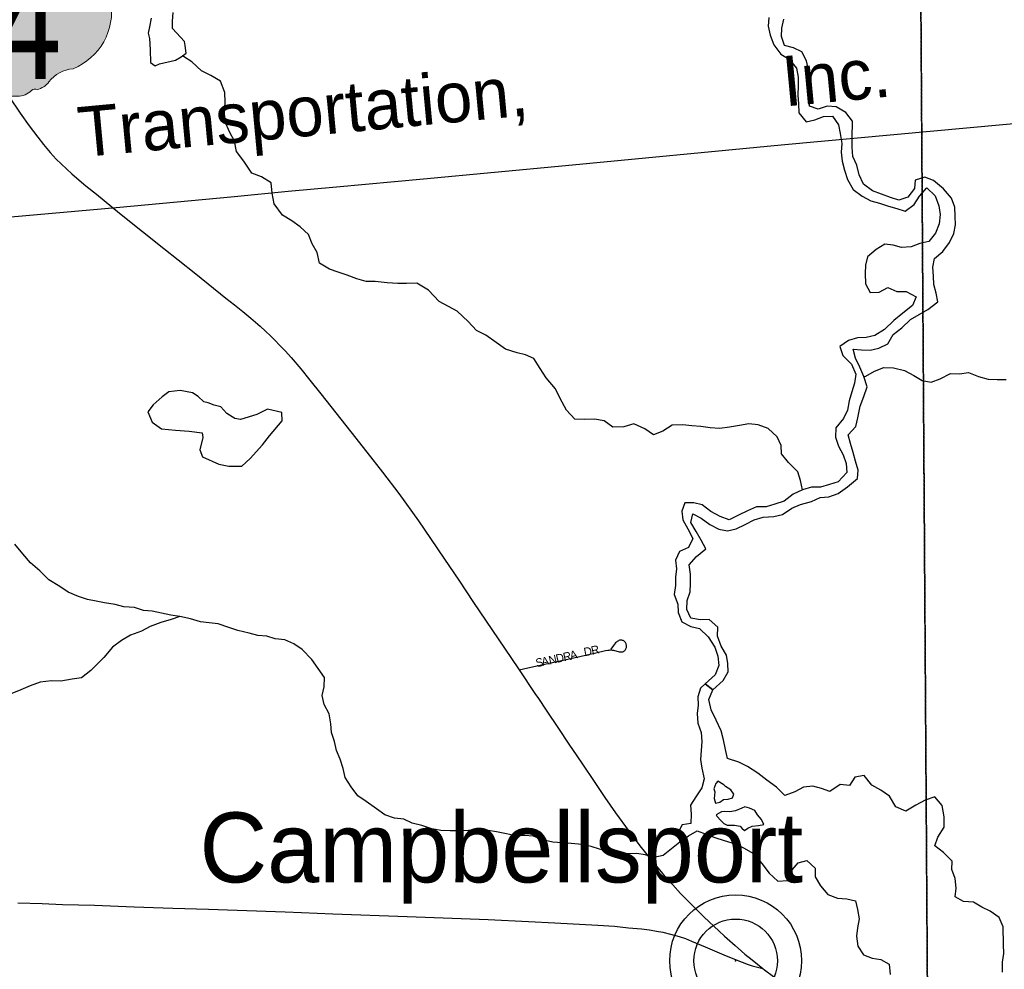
# Model space of a CAD drawing. Header units: feet. Extents: x 2113747 to 2516209, y 960708 to 1356798.
# Tile 124 of 253: x 2323162 to 2329027, y 1144868 to 1150526. Entities that reach past the tile are written whole.
import ezdxf

# ---------------------------------------------------------------- set-up
doc = ezdxf.new("R2010")
doc.units = ezdxf.units.FT
doc.header["$LTSCALE"] = 50
doc.header["$MEASUREMENT"] = 0
doc.linetypes.add('OhDOT_USTN3', pattern=[0.22, 0.165, -0.055])
doc.linetypes.add('rr2', pattern=[0])
for name, color, linetype in [('0_Xref', 7, 'Continuous'), ('GM_X_County_Road', 3, 'Continuous'), ('GM_X_Major_Lake', 5, 'Continuous'), ('GM_X_Minor_Lake', 5, 'Continuous'), ('GM_X_Minor_River', 5, 'Continuous'), ('GM_X_Rail_Line', 251, 'rr2'), ('GM_X_Rail_Line_Text', 251, 'Continuous'), ('GM_X_State_Route', 1, 'Continuous'), ('GM_X_State_Shield', 251, 'Continuous'), ('GM_X_Township', 251, 'OhDOT_USTN3'), ('GM_X_Township_Subdivision', 4, 'Continuous'), ('GM_X_Township_Subdivision_Text', 4, 'Continuous'), ('GM_X_Unincorporated', 1, 'Continuous'), ('GM_X_Unincorporated_Location', 2, 'Continuous'), ('GM_X_Unincorporated_Text', 251, 'Continuous')]:
    doc.layers.add(name, color=color, linetype=linetype)
doc.styles.add('Styledgn030', font='dgn030.shx')

# ---------------------------------------------------------------- blocks, each defined once
blk = doc.blocks.new('M1-H5_232')
at = {"layer": 'GM_X_State_Shield', "linetype": 'Continuous', "true_color": 0x1e0000}
h = blk.add_hatch(color=18, dxfattribs=at)
edge = h.paths.add_edge_path()
edge.add_line((711.5512748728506, 89.69038223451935), (711.5512748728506, 642.4292893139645))
edge.add_line((711.5512748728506, 642.4292893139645), (711.4519030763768, 642.5278091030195))
edge.add_arc((696.1098771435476, 644.7216615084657), 15.49808853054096, 351.8620861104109, 457.7379999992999)
edge.add_line((694.0231617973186, 660.0786262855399), (694.0231846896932, 660.0786317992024))
edge.add_arc((215.643550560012, 2056.797888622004), 1476.371144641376, 275.8444694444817, 288.90645277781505, ccw=False)
edge.add_line((365.980108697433, 588.1009573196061), (365.9801066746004, 588.1009594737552))
edge.add_arc((403.9586955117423, 293.5157865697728), 297.0232268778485, 97.34618055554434, 120.7688527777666)
edge.add_line((252.0087886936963, 548.7294678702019), (252.0087824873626, 548.7294645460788))
edge.add_arc((204.6127072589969, 651.171561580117), 112.8750246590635, 233.8562055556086, 294.8281916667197, ccw=False)
edge.add_line((138.0374625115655, 560.0205441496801), (138.037465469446, 560.0205424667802))
edge.add_arc((83.50627348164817, 483.6645863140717), 93.8290090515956, 54.4666833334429, 119.1411305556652)
edge.add_line((37.81506425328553, 565.6169892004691), (37.81506453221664, 565.6169886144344))
edge.add_arc((17.25471621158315, 605.7913352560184), 45.12987980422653, 219.7920611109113, 297.10236944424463, ccw=False)
edge.add_line((-17.42182925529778, 576.9080659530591), (-17.42182980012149, 576.9080661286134))
edge.add_arc((-110.2402786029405, 23.03722839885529), 561.5943102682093, 80.48669166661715, 94.98826944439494)
edge.add_line((-159.0719053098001, 582.5045121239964), (-159.0719000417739, 582.5044846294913))
edge.add_arc((-162.1074610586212, 738.9084848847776), 156.4334552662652, 231.6195055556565, 271.1118833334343, ccw=False)
edge.add_line((-259.2340128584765, 616.2795369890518), (-259.2015184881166, 616.2440637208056))
edge.add_line((-259.2015184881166, 616.2440637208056), (-666.9041242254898, 616.2440637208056))
edge.add_line((-666.9041242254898, 616.2440637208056), (-666.9412597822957, 616.2795633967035))
edge.add_arc((-664.6604070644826, 600.313595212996), 16.12806340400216, 98.1301027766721, 188.1301027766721)
edge.add_line((-680.62637524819, 598.0327424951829), (-680.6072733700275, 598.0636480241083))
edge.add_line((-680.6072733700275, 598.0636480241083), (-680.6072733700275, -458.5712582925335))
edge.add_line((-680.6072733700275, -458.5712582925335), (-680.6263743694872, -458.6079740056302))
edge.add_arc((-664.5151342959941, -460.8841950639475), 16.27123962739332, 171.9583861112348, 258.3066138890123)
edge.add_line((-667.8128957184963, -476.8177448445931), (-667.8128982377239, -476.8177416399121))
edge.add_arc((-662.0481153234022, -352.7818432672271), 124.169790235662, 267.3389944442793, 280.6038555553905)
edge.add_line((-639.1987016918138, -474.8311820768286), (-639.1987019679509, -474.831181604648))
edge.add_arc((-636.6434350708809, -519.531103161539), 44.77289778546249, 29.74838055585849, 93.27174722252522, ccw=False)
edge.add_line((-597.7710303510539, -497.315151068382), (-597.7710260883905, -497.315154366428))
edge.add_arc((-71.36636178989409, 429.8114385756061), 1066.145201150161, 240.4129222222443, 257.1985000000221)
edge.add_line((-307.5964472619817, -609.8331817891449), (-307.5964406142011, -609.8331830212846))
edge.add_arc((-389.2220105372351, -933.2680402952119), 333.5758393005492, 47.18415555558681, 75.83597222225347, ccw=False)
edge.add_line((-162.5091320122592, -688.5761702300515), (-162.5091265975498, -688.5761749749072))
edge.add_arc((-28.4401791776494, -524.7737584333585), 211.673603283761, 230.7003722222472, 286.291836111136)
edge.add_line((30.94060543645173, -727.9476660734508), (30.94060344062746, -727.9476635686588))
edge.add_arc((93.86574833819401, -890.0948709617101), 173.9289818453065, 85.69512222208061, 111.20994722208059, ccw=False)
edge.add_line((106.9214873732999, -716.6565868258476), (106.9214872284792, -716.6565896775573))
edge.add_arc((109.3286034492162, -603.9020136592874), 112.7802669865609, 268.7770194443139, 315.5492722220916)
edge.add_line((189.8371287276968, -682.8815425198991), (189.8371289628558, -682.8815423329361))
edge.add_arc((211.3496800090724, -706.2366200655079), 31.75294487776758, 65.75173055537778, 132.6484222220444, ccw=False)
edge.add_line((224.3903386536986, -677.2850962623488), (224.3903387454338, -677.285096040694))
edge.add_arc((197.8102065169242, -560.9801045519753), 119.3036230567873, 282.8731916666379, 323.2771111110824)
edge.add_line((293.4364551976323, -632.3171569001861), (293.43645941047, -632.3171512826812))
edge.add_arc((454.050552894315, -755.2192038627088), 202.2419381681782, 94.40312222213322, 142.5767499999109, ccw=False)
edge.add_line((438.5237596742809, -553.5741685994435), (438.5237560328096, -553.574169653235))
edge.add_arc((298.3474105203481, -211.9398530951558), 369.2741719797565, 292.3088861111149, 368.9858388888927)
edge.add_line((663.0894711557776, -154.2627927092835), (663.0894695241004, -154.2627859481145))
edge.add_arc((767.0788936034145, -141.6241802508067), 104.7546403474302, 136.8064972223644, 186.9295944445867, ccw=False)
edge.add_line((690.7079159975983, -69.92335421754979), (690.7079167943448, -69.92335321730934))
edge.add_arc((555.3839252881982, -20.75759949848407), 143.978658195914, 340.0329638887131, 383.6495666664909)
edge.add_line((687.2706862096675, 36.99823405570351), (687.2706862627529, 36.99823372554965))
edge.add_arc((707.9709234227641, 49.11239851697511), 23.98442842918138, 107.943983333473, 210.3369666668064, ccw=False)
edge.add_line((700.5816322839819, 71.93018069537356), (700.5816327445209, 71.93017908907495))
edge.add_arc((695.0167986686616, 87.5547599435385), 16.58598520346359, 289.6038111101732, 367.7341305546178)
edge.add_line((711.4519046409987, 89.78684346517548), (711.4156001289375, 89.82605697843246))
edge.add_line((711.4156001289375, 89.82605697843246), (711.5512748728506, 89.69038223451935))
at = {"layer": 'GM_X_State_Shield', "color": 7, "linetype": 'Continuous', "lineweight": 13, "flags": 128}
blk.add_lwpolyline([(711.5512748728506, 89.69038223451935), (711.5512748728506, 642.4292893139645), (711.4519030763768, 642.5278091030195, 0.4979057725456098), (694.0231617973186, 660.0786262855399), (694.0231846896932, 660.0786317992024, -0.05705544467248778), (365.980108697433, 588.1009573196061), (365.9801066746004, 588.1009594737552, 0.1025580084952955), (252.0087886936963, 548.7294678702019), (252.0087824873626, 548.7294645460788, -0.272499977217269), (138.0374625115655, 560.0205441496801), (138.037465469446, 560.0205424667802, 0.2899328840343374), (37.81506425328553, 565.6169892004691), (37.81506453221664, 565.6169886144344, -0.3507354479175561), (-17.42182925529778, 576.9080659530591), (-17.42182980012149, 576.9080661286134, 0.06335965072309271), (-159.0719053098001, 582.5045121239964), (-159.0719000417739, 582.5044846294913, -0.1740440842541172), (-259.2340128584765, 616.2795369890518), (-259.2015184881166, 616.2440637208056), (-666.9041242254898, 616.2440637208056), (-666.9412597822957, 616.2795633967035, 0.414213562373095), (-680.62637524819, 598.0327424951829), (-680.6072733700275, 598.0636480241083), (-680.6072733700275, -458.5712582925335), (-680.6263743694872, -458.6079740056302, 0.3956667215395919), (-667.8128957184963, -476.8177448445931), (-667.8128982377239, -476.8177416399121, 0.05794359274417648), (-639.1987016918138, -474.8311820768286), (-639.1987019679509, -474.831181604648, -0.2844960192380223), (-597.7710303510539, -497.315151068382), (-597.7710260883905, -497.315154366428, 0.0733721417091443), (-307.5964472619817, -609.8331817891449), (-307.5964406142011, -609.8331830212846, -0.1256725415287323), (-162.5091320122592, -688.5761702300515), (-162.5091265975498, -688.5761749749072, 0.2474354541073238), (30.94060543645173, -727.9476660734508), (30.94060344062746, -727.9476635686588, -0.1117916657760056), (106.9214873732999, -716.6565868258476), (106.9214872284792, -716.6565896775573, 0.2069637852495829), (189.8371287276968, -682.8815425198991), (189.8371289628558, -682.8815423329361, -0.3004743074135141), (224.3903386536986, -677.2850962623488), (224.3903387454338, -677.285096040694, 0.1781447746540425), (293.4364551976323, -632.3171569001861), (293.43645941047, -632.3171512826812, -0.213348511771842), (438.5237596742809, -553.5741685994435), (438.5237560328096, -553.574169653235, 0.3476349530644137), (663.0894711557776, -154.2627927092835), (663.0894695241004, -154.2627859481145, -0.2222582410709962), (690.7079159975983, -69.92335421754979), (690.7079167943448, -69.92335321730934, 0.1926447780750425), (687.2706862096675, 36.99823405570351), (687.2706862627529, 36.99823372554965, -0.4790820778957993), (700.5816322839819, 71.93018069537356), (700.5816327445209, 71.93017908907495, 0.354758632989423), (711.4519046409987, 89.78684346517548), (711.4156001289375, 89.82605697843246), (711.5512748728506, 89.69038223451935)], format="xyb", dxfattribs=at)
at = {"layer": 'GM_X_State_Shield', "color": 9, "linetype": 'Continuous', "lineweight": 13, "insert": (-45.27385014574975, -613.7718326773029), "char_height": 696.0951421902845, "attachment_point": 8, "line_spacing_factor": 0.8, "style": 'Styledgn030'}
blk.add_mtext('{\\Fdgn000|c0;\\W0.8;\\C9;44}', dxfattribs=at)
blk = doc.blocks.new('Unicorp24')
at = {"layer": 'GM_X_Unincorporated'}
for radius in [392.8488348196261, 249.0278639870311]:
    blk.add_circle((-4.656612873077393e-10, 0), radius, dxfattribs=at)
blk = doc.blocks.new('POR')
at = {"layer": 'GM_X_County_Road', "flags": 128}
blk.add_lwpolyline([(2323151.784133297, 1145264.048049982), (2323296.436074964, 1145259.651733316), (2323417.728483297, 1145254.697674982), (2323608.01681663, 1145249.251491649), (2323844.13839163, 1145240.655708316), (2324073.76391663, 1145232.880133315), (2324286.95246663, 1145226.055999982), (2324457.52299163, 1145220.347349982), (2324742.791449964, 1145209.323749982), (2324841.249258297, 1145206.338191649), (2325028.158333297, 1145198.989124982), (2325470.349049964, 1145182.027216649), (2325953.222099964, 1145164.737224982), (2326192.329233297, 1145152.401291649), (2326349.645191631, 1145144.232016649), (2326605.35334163, 1145129.993199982), (2326706.14054163, 1145123.759616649), (2326788.81754163, 1145115.360683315), (2326865.654658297, 1145109.159908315), (2326914.60469163, 1145102.631049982), (2326955.910383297, 1145095.708491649), (2326993.24626663, 1145088.457849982), (2327038.81704163, 1145076.515616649), (2327089.669958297, 1145062.408033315), (2327127.39954163, 1145050.268949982), (2327164.276108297, 1145035.997324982), (2327245.90324163, 1145001.318916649), (2327357.254724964, 1144953.057858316), (2327430.05641663, 1144923.694399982), (2327501.775433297, 1144895.938549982), (2327525.594283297, 1144888.097358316), (2327549.970874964, 1144881.765349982), (2327589.701766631, 1144872.841483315)], dxfattribs=at)
at = {"layer": 'GM_X_Major_Lake'}
for p, q in [((2327291.679999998, 1146532.32), (2327245.919999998, 1146568.98)), ((2327397.909999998, 1145936.42), (2327365.699999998, 1145956.1)), ((2327463.119999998, 1145826.91), (2327425.279999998, 1145812.43))]:
    blk.add_line(p, q, dxfattribs=at)
at = {"layer": 'GM_X_Major_Lake', "flags": 128}
for points in [[(2327245.919999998, 1146568.98), (2327217.199999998, 1146543.83), (2327201.779999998, 1146491.52), (2327204.339999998, 1146441.42), (2327196.899999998, 1146391.21), (2327201.519999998, 1146335.13), (2327222.139999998, 1146279.22), (2327224.739999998, 1146225.11), (2327221.339999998, 1146170.94), (2327217.919999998, 1146118.77), (2327226.489999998, 1146066.74), (2327239.199999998, 1146002.73), (2327225.799999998, 1145948.44), (2327190.399999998, 1145895.89), (2327158.969999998, 1145845.39), (2327161.569999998, 1145791.29), (2327160.169999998, 1145737.13), (2327108.269999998, 1145728.51), (2327082.829999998, 1145678.09), (2327095.409999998, 1145626.1), (2327146.989999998, 1145662.8), (2327198.639999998, 1145693.48), (2327250.869999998, 1145672.03), (2327303.079999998, 1145652.6), (2327359.259999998, 1145635.21), (2327423.459999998, 1145615.91)], [(2329015.669999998, 1144850.69), (2329016.989999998, 1144910.85), (2329024.429999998, 1144961.07), (2329021.829999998, 1145015.17), (2329020.659999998, 1145121.43), (2328996.039999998, 1145177.28), (2328943.629999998, 1145214.75), (2328893.379999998, 1145238.21), (2328843.069999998, 1145267.7), (2328785.039999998, 1145271.03), (2328734.749999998, 1145298.5), (2328740.159999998, 1145350.7), (2328735.519999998, 1145408.79), (2328714.919999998, 1145462.68), (2328716.369999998, 1145512.83), (2328665.809999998, 1145564.36), (2328613.379999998, 1145603.84), (2328630.809999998, 1145654.17), (2328668.129999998, 1145714.76), (2328669.449999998, 1145776.94), (2328656.709999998, 1145842.95), (2328614.149999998, 1145894.58), (2328556.359999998, 1145875.86), (2328500.709999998, 1145845.13), (2328441.119999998, 1145810.34), (2328380.849999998, 1145835.69), (2328344.149999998, 1145899.42), (2328291.759999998, 1145934.9), (2328237.449999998, 1145964.34), (2328192.809999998, 1146021.96), (2328136.919999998, 1146013.28), (2328105.489999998, 1145962.78), (2328049.439999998, 1145968.13), (2327987.899999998, 1145927.32), (2327937.719999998, 1145944.77), (2327887.569999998, 1145958.21), (2327831.639999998, 1145953.54), (2327779.969999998, 1145924.87), (2327720.209999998, 1145904.11), (2327669.669999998, 1145953.64), (2327613.219999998, 1145995.09), (2327558.769999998, 1146036.55), (2327498.339999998, 1146075.94), (2327446.059999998, 1146101.4), (2327377.829999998, 1146124.66), (2327367.249999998, 1146176.66), (2327354.609999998, 1146234.66), (2327340.009999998, 1146288.62), (2327311.309999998, 1146352.45), (2327280.629999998, 1146414.24), (2327266.789999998, 1146474.77), (2327291.679999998, 1146532.32)], [(2327365.699999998, 1145956.1), (2327357.589999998, 1145966.03), (2327321.329999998, 1145989.66), (2327309.499999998, 1145975.48), (2327297.849999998, 1145943.26), (2327302.049999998, 1145925.27), (2327298.499999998, 1145885.13), (2327306.809999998, 1145857.15), (2327332.729999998, 1145863.47), (2327354.549999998, 1145879.77), (2327382.509999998, 1145882.11), (2327408.439999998, 1145888.42), (2327416.189999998, 1145910.57), (2327397.909999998, 1145936.42)], [(2327425.279999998, 1145812.43), (2327391.359999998, 1145806.01), (2327361.339999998, 1145807.67), (2327343.379999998, 1145805.45), (2327311.559999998, 1145789.04), (2327315.649999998, 1145781.06), (2327337.929999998, 1145755.26), (2327356.119999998, 1145737.43), (2327376.249999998, 1145725.63), (2327420.239999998, 1145726.15), (2327454.299999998, 1145720.53), (2327464.419999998, 1145708.62), (2327480.579999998, 1145694.78), (2327500.419999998, 1145709.05), (2327526.279999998, 1145721.38), (2327562.239999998, 1145723.81), (2327594.159999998, 1145730.2), (2327581.829999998, 1145760.13), (2327557.529999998, 1145787.91), (2327541.239999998, 1145813.79), (2327509.099999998, 1145827.45), (2327481.019999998, 1145835.14), (2327463.119999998, 1145826.91)], [(2327423.459999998, 1145615.91), (2327477.759999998, 1145588.48), (2327530.079999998, 1145559.02), (2327582.749999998, 1145497.48), (2327627.379999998, 1145439.86), (2327677.899999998, 1145392.34), (2327735.839999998, 1145397.02), (2327751.269999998, 1145447.34), (2327798.659999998, 1145502.02), (2327850.489999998, 1145516.67), (2327900.979999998, 1145471.15), (2327901.559999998, 1145419.02), (2327932.149999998, 1145365.25), (2327976.719999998, 1145313.64), (2328032.939999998, 1145292.24), (2328088.999999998, 1145286.9), (2328141.109999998, 1145275.48), (2328153.689999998, 1145223.49), (2328162.309999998, 1145167.45), (2328152.889999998, 1145115.21), (2328147.449999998, 1145065.02), (2328154.119999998, 1145004.95), (2328188.679999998, 1144953.23), (2328240.879999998, 1144933.78), (2328290.959999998, 1144926.36), (2328341.259999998, 1144898.88), (2328347.949999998, 1144836.8)]]:
    blk.add_lwpolyline(points, dxfattribs=at)
at = {"layer": 'GM_X_Minor_Lake'}
for p, q in [((2323994.449999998, 1150263.6), (2324090.189999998, 1150284.77)), ((2324361.109999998, 1148218.73), (2324321.009999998, 1148228.28))]:
    blk.add_line(p, q, dxfattribs=at)
at = {"layer": 'GM_X_Minor_Lake', "flags": 128}
for points in [[(2324090.189999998, 1150284.77), (2324123.959999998, 1150305.21), (2324153.699999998, 1150327.6), (2324147.219999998, 1150371.64), (2324144.949999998, 1150395.68), (2324072.109999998, 1150473.03), (2324071.609999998, 1150517.13), (2324077.029999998, 1150569.32)], [(2323945.429999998, 1150535.71), (2323936.009999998, 1150483.47), (2323928.439999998, 1150445.28), (2323934.799999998, 1150413.28), (2323939.529999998, 1150347.17), (2323942.369999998, 1150271.01), (2323968.589999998, 1150251.26), (2323994.449999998, 1150263.6)], [(2324321.009999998, 1148228.28), (2324284.839999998, 1148243.9), (2324258.779999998, 1148249.61), (2324224.439999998, 1148281.29), (2324192.199999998, 1148302.97), (2324118.069999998, 1148316.14), (2324050.169999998, 1148309.33), (2324010.509999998, 1148278.8), (2323957.029999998, 1148232.06), (2323925.519999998, 1148189.59), (2323952.189999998, 1148127.74), (2324006.629999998, 1148088.28), (2324090.709999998, 1148079.22), (2324172.749999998, 1148074.17), (2324248.839999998, 1148065.03), (2324253.149999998, 1148037.01), (2324235.979999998, 1147962.63), (2324250.439999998, 1147920.69), (2324348.899999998, 1147877.73), (2324409.019999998, 1147866.4), (2324485.019999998, 1147865.28), (2324534.489999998, 1147911.97), (2324609.579999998, 1147993.05), (2324650.979999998, 1148045.66), (2324725.959999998, 1148136.76), (2324723.419999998, 1148184.86), (2324639.209999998, 1148205.93), (2324575.579999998, 1148173.1), (2324477.919999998, 1148143.9), (2324443.869999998, 1148149.51), (2324395.539999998, 1148179.03), (2324361.109999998, 1148218.73)]]:
    blk.add_lwpolyline(points, dxfattribs=at)
at = {"layer": 'GM_X_Minor_River'}
blk.add_line((2327245.919999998, 1146568.98), (2327291.679999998, 1146532.32), dxfattribs=at)
at = {"layer": 'GM_X_Minor_River', "flags": 128}
for points in [[(2327624.719999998, 1150538.63), (2327621.289999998, 1150488.46), (2327631.879999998, 1150434.46), (2327654.529999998, 1150376.57), (2327695.139999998, 1150320.9), (2327745.449999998, 1150291.42), (2327790.039999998, 1150237.81), (2327798.649999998, 1150183.78), (2327799.199999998, 1150133.66), (2327797.849999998, 1150075.5), (2327800.399999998, 1150025.4), (2327802.999999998, 1149971.29), (2327847.589999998, 1149917.68), (2327899.439999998, 1149930.32), (2327951.219999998, 1149948.98), (2328003.189999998, 1149951.59), (2328039.759999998, 1149899.89), (2328050.329999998, 1149847.89)], [(2328520.239999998, 1148768.69), (2328571.889999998, 1148799.37), (2328631.379999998, 1148844.18), (2328620.809999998, 1148896.18), (2328608.229999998, 1148948.17), (2328605.679999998, 1148998.27), (2328601.069999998, 1149052.35), (2328610.519999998, 1149102.58), (2328662.029999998, 1149145.29), (2328701.439999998, 1149197.89), (2328726.829999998, 1149252.33), (2328736.239999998, 1149304.57), (2328733.689999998, 1149354.66), (2328733.089999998, 1149408.79), (2328712.489999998, 1149462.69), (2328665.879999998, 1149518.28), (2328605.339999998, 1149567.69), (2328553.139999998, 1149587.13), (2328495.329999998, 1149570.4), (2328491.889999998, 1149520.24), (2328452.489999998, 1149467.65), (2328398.679999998, 1149450.97), (2328348.509999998, 1149466.42), (2328296.309999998, 1149485.86), (2328242.079999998, 1149507.27), (2328187.659999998, 1149546.74), (2328163.039999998, 1149602.59), (2328148.419999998, 1149658.56), (2328125.839999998, 1149710.43), (2328121.219999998, 1149766.51), (2328120.619999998, 1149820.64), (2328123.499999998, 1149920.92), (2328082.929999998, 1149972.58), (2328026.579999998, 1150006), (2327972.529999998, 1150011.38), (2327918.739999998, 1149992.71), (2327866.559999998, 1150010.13), (2327862.009999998, 1150060.21), (2327865.449999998, 1150110.38), (2327870.729999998, 1150174.6), (2327860.159999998, 1150226.6), (2327849.549999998, 1150280.62), (2327820.959999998, 1150334.41), (2327770.709999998, 1150357.89), (2327718.539999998, 1150373.31), (2327699.979999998, 1150425.23), (2327701.409999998, 1150475.37), (2327714.809999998, 1150529.66)], [(2328191.149999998, 1148397.66), (2328201.619999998, 1148401.97), (2328254.019999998, 1148432.72), (2328309.779999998, 1148453.43), (2328367.779999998, 1148452.1), (2328431.959999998, 1148434.81), (2328488.279999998, 1148405.4), (2328538.589999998, 1148375.91), (2328590.689999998, 1148366.5), (2328644.479999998, 1148385.18), (2328706.099999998, 1148417.99), (2328760.099999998, 1148416.62), (2328814.019999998, 1148423.27), (2328874.269999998, 1148399.92), (2328930.429999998, 1148384.54), (2328984.459999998, 1148381.16), (2329038.439999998, 1148381.8)], [(2327825.979999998, 1147723.92), (2327813.349999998, 1147779.92), (2327796.779999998, 1147831.85), (2327742.169999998, 1147887.35), (2327699.609999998, 1147938.99), (2327699.049999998, 1147989.11), (2327674.479999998, 1148040.95), (2327619.939999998, 1148090.43), (2327561.719999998, 1148111.8), (2327505.669999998, 1148117.16), (2327449.769999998, 1148108.48), (2327389.909999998, 1148097.75), (2327331.989999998, 1148091.06), (2327275.949999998, 1148094.41), (2327219.879999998, 1148101.77), (2327165.859999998, 1148105.15), (2327111.779999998, 1148112.54), (2327049.829999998, 1148109.81), (2326994.219999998, 1148075.07), (2326938.489999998, 1148052.36), (2326886.099999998, 1148087.84), (2326819.789999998, 1148117.14), (2326759.989999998, 1148100.4), (2326696.029999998, 1148097.64), (2326643.619999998, 1148135.12), (2326585.509999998, 1148146.47), (2326529.549999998, 1148143.81), (2326469.539999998, 1148145.11), (2326418.959999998, 1148198.66), (2326382.189999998, 1148268.41), (2326353.549999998, 1148326.21), (2326298.839999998, 1148391.74), (2326262.219999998, 1148447.46), (2326225.569999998, 1148507.18), (2326175.339999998, 1148528.65), (2326125.219999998, 1148540.09), (2326056.979999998, 1148563.35), (2326000.539999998, 1148602.79), (2325938.069999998, 1148646.17), (2325883.779999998, 1148673.61), (2325833.189999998, 1148727.15), (2325768.529999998, 1148788.55), (2325716.209999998, 1148818.01), (2325661.889999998, 1148847.46), (2325597.149999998, 1148914.87), (2325528.699999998, 1148956.18), (2325466.749999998, 1148953.45), (2325414.739999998, 1148954.85), (2325350.719999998, 1148958.1), (2325280.649999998, 1148965.31), (2325226.639999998, 1148966.68), (2325170.479999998, 1148982.07), (2325112.259999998, 1149003.44), (2325060.069999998, 1149020.88), (2325007.859999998, 1149040.32), (2324947.479999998, 1149075.7), (2324934.779999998, 1149139.71), (2324904.199999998, 1149191.49), (2324883.599999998, 1149245.39), (2324833.109999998, 1149290.91), (2324782.699999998, 1149328.42), (2324728.339999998, 1149361.88), (2324677.589999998, 1149429.45), (2324666.909999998, 1149491.48), (2324660.219999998, 1149553.56), (2324601.839999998, 1149588.97), (2324545.589999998, 1149612.37), (2324496.799999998, 1149683.99), (2324454.169999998, 1149741.64), (2324441.499999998, 1149801.64), (2324412.889999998, 1149857.44), (2324386.219999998, 1149917.28), (2324381.649999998, 1149969.36), (2324386.909999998, 1150035.59), (2324384.289999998, 1150091.7), (2324357.539999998, 1150159.56), (2324301.179999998, 1150192.99), (2324244.889999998, 1150220.41), (2324188.269999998, 1150275.88), (2324137.939999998, 1150307.37), (2324132.589999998, 1150311.7)], [(2328050.329999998, 1149847.89), (2328058.989999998, 1149787.83), (2328055.549999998, 1149737.66), (2328062.159999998, 1149683.61), (2328074.749999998, 1149629.63), (2328093.369999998, 1149573.7), (2328126.029999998, 1149513.93), (2328180.449999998, 1149474.47), (2328232.749999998, 1149447.01), (2328282.899999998, 1149433.57), (2328337.099999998, 1149414.16), (2328387.239999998, 1149400.71), (2328437.409999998, 1149385.26), (2328490.959999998, 1149423.98), (2328522.389999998, 1149474.48), (2328565.829999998, 1149525.12), (2328616.359999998, 1149475.59), (2328636.999999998, 1149417.69), (2328645.589999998, 1149365.65), (2328640.199999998, 1149309.45), (2328616.809999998, 1149255.03), (2328577.389999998, 1149204.45), (2328523.539999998, 1149191.79), (2328471.759999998, 1149173.13), (2328415.819999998, 1149168.47), (2328365.669999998, 1149181.91), (2328315.609999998, 1149189.34), (2328263.979999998, 1149156.66), (2328212.459999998, 1149113.95), (2328201.019999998, 1149063.68), (2328197.579999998, 1149013.52), (2328200.269999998, 1148951.39), (2328228.839999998, 1148899.6), (2328282.789999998, 1148902.24), (2328334.469999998, 1148930.91), (2328386.719999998, 1148907.46), (2328442.729999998, 1148906.12), (2328503.059999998, 1148874.75), (2328479.649999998, 1148822.35), (2328422.159999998, 1148777.56), (2328368.669999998, 1148732.82), (2328313.269999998, 1148680.03), (2328255.659999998, 1148645.28), (2328203.809999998, 1148632.63), (2328151.849999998, 1148630.02), (2328100.019999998, 1148615.37), (2328048.429999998, 1148578.67), (2328065.029999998, 1148524.74), (2328117.599999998, 1148473.22), (2328142.249999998, 1148413.36), (2328134.839999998, 1148361.14), (2328119.429999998, 1148308.83), (2328104.029999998, 1148254.52), (2328092.639999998, 1148200.24), (2328069.199999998, 1148149.85), (2328023.839999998, 1148093.17), (2328022.439999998, 1148039.02), (2328039.029999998, 1147985.08), (2328067.609999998, 1147933.28), (2328086.179999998, 1147881.37), (2328088.779999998, 1147827.27), (2328037.389999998, 1147772.52), (2327985.589999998, 1147755.87), (2327931.759999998, 1147741.21), (2327879.779999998, 1147740.59), (2327825.979999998, 1147723.92), (2327770.259999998, 1147699.21), (2327716.739999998, 1147656.47), (2327660.939999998, 1147639.78), (2327609.139999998, 1147623.13), (2327551.149999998, 1147622.45), (2327497.419999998, 1147599.76), (2327443.719999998, 1147573.06), (2327388.029999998, 1147546.34), (2327333.819999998, 1147565.76), (2327279.499999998, 1147595.2), (2327227.079999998, 1147634.69), (2327176.939999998, 1147648.13), (2327124.949999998, 1147647.53), (2327105.519999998, 1147597.17), (2327112.089999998, 1147545.11), (2327142.679999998, 1147491.34), (2327171.299999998, 1147435.53), (2327145.899999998, 1147381.1), (2327092.199999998, 1147356.41), (2327068.759999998, 1147306.01), (2327075.329999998, 1147253.96), (2327067.889999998, 1147203.74), (2327068.449999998, 1147153.63), (2327061.029999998, 1147101.4), (2327081.669999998, 1147043.5), (2327084.219999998, 1146993.4), (2327106.839999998, 1146937.53), (2327159.139999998, 1146910.07), (2327211.259999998, 1146898.66), (2327263.799999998, 1146849.14), (2327302.469999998, 1146787.44), (2327321.069999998, 1146733.52), (2327327.689999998, 1146677.46), (2327304.299999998, 1146623.05), (2327245.919999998, 1146568.98)], [(2327291.679999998, 1146532.32), (2327352.659999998, 1146589.53), (2327382.099999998, 1146640), (2327379.539999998, 1146690.1), (2327372.989999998, 1146740.15), (2327340.389999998, 1146793.9), (2327319.759999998, 1146851.81), (2327321.159999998, 1146905.96), (2327268.659999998, 1146951.46), (2327216.679999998, 1146950.84), (2327160.579999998, 1146960.21), (2327136.009999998, 1147012.05), (2327137.409999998, 1147066.2), (2327156.839999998, 1147116.56), (2327158.289999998, 1147166.7), (2327157.659999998, 1147222.84), (2327151.069999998, 1147276.9), (2327194.499999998, 1147327.53), (2327249.979999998, 1147372.29), (2327221.419999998, 1147424.09), (2327190.849999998, 1147475.87), (2327160.249999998, 1147529.64), (2327171.679999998, 1147581.91), (2327221.939999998, 1147556.43), (2327272.359999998, 1147518.92), (2327326.669999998, 1147489.49), (2327378.769999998, 1147480.07), (2327430.619999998, 1147492.71), (2327484.339999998, 1147517.4), (2327537.999999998, 1147546.1), (2327591.809999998, 1147562.78), (2327653.769999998, 1147565.51), (2327705.609999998, 1147578.14), (2327761.199999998, 1147614.89), (2327812.929999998, 1147637.56), (2327878.739999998, 1147654.37), (2327930.459999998, 1147679.04), (2327982.389999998, 1147683.66), (2328038.179999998, 1147702.36), (2328093.709999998, 1147743.11), (2328153.159999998, 1147791.93), (2328156.599999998, 1147842.1), (2328140.009999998, 1147896.03), (2328127.429999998, 1147948.02), (2328110.849999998, 1147999.95), (2328096.279999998, 1148051.92), (2328143.709999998, 1148102.6), (2328155.149999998, 1148152.86), (2328168.359999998, 1148223.19), (2328189.709999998, 1148281.59), (2328211.079999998, 1148337.98), (2328190.399999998, 1148399.89), (2328165.779999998, 1148455.74), (2328141.189999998, 1148509.59), (2328126.589999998, 1148563.55), (2328176.639999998, 1148558.12), (2328228.649999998, 1148556.73), (2328280.499999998, 1148569.37), (2328334.219999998, 1148594.06), (2328365.579999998, 1148650.57), (2328417.139999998, 1148689.28), (2328468.569999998, 1148740.01), (2328520.239999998, 1148768.69)], [(2327095.409999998, 1145626.1), (2326994.309999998, 1145546.72), (2326940.459999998, 1145534.05), (2326888.299999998, 1145549.49), (2326838.229999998, 1145556.92), (2326778.239999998, 1145556.22), (2326722.169999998, 1145563.58), (2326672.139999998, 1145567), (2326615.969999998, 1145584.39), (2326565.809999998, 1145599.85), (2326513.679999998, 1145611.27), (2326447.639999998, 1145616.5), (2326393.589999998, 1145621.89), (2326337.559999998, 1145625.24), (2326277.419999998, 1145638.57), (2326223.199999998, 1145659.99), (2326169.149999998, 1145665.38), (2326115.189999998, 1145662.75), (2326061.069999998, 1145674.14), (2326002.929999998, 1145687.5), (2325952.859999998, 1145694.93), (2325892.829999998, 1145698.24), (2325834.879999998, 1145695.56), (2325778.919999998, 1145692.9), (2325726.929999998, 1145692.29), (2325670.909999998, 1145695.64), (2325616.809999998, 1145705.04), (2325558.599999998, 1145724.41), (2325500.459999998, 1145737.77), (2325450.199999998, 1145763.24), (2325394.149999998, 1145768.6), (2325337.939999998, 1145788), (2325287.549999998, 1145823.5), (2325227.089999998, 1145866.9), (2325176.729999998, 1145900.4), (2325136.139999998, 1145954.06), (2325101.519999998, 1146009.8), (2325088.919999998, 1146063.78), (2325070.299999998, 1146119.71), (2325049.729999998, 1146171.61), (2325037.129999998, 1146225.59), (2325020.539999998, 1146279.53), (2325015.979999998, 1146329.6), (2325005.319999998, 1146389.63), (2324976.699999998, 1146445.44), (2324964.099999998, 1146499.42), (2324975.519999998, 1146551.69), (2324978.919999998, 1146605.86), (2324901.749999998, 1146713.24), (2324845.089999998, 1146772.73), (2324794.729999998, 1146806.22), (2324742.449999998, 1146831.68), (2324684.409999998, 1146837.02), (2324634.249999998, 1146852.48), (2324580.219999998, 1146855.86), (2324530.049999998, 1146871.3), (2324461.899999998, 1146886.55), (2324407.719999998, 1146903.97), (2324345.489999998, 1146925.29), (2324291.409999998, 1146932.69), (2324239.359999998, 1146938.1), (2324179.189999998, 1146955.44), (2324117.029999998, 1146970.75), (2324062.949999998, 1146978.15), (2323950.719999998, 1147000.89), (2323900.659999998, 1147006.32), (2323846.479999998, 1147023.74), (2323782.459999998, 1147027.01), (2323730.319999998, 1147040.43), (2323668.209999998, 1147051.73), (2323618.109999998, 1147061.18), (2323566.009999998, 1147070.6), (2323511.809999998, 1147090.01), (2323451.539999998, 1147115.38), (2323401.169999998, 1147148.87), (2323336.749999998, 1147188.22), (2323282.159999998, 1147241.72), (2323227.649999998, 1147289.21), (2323181.059999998, 1147342.8), (2323132.429999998, 1147400.38)], [(2324117.029999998, 1146970.75), (2324065.249999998, 1146952.1), (2324003.459999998, 1146933.33), (2323939.729999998, 1146910.54), (2323888.049999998, 1146881.87), (2323822.319999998, 1146859.04), (2323768.689999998, 1146826.34), (2323715.129999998, 1146787.62), (2323663.829999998, 1146724.86), (2323586.709999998, 1146647.77), (2323531.189999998, 1146605.02), (2323475.299999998, 1146596.35), (2323407.439999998, 1146585.54), (2323351.419999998, 1146586.89), (2323283.539999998, 1146578.07), (2323223.779999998, 1146557.33), (2323170.059999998, 1146532.64), (2323116.299999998, 1146511.97), (2323082.029999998, 1146491.22)]]:
    blk.add_lwpolyline(points, dxfattribs=at)
at = {"layer": 'GM_X_Rail_Line', "flags": 128}
blk.add_lwpolyline([(2321839.909790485, 1149256.283255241), (2321937.241997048, 1149259.888151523), (2322045.38889322, 1149264.2140279), (2322141.279141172, 1149270.702841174), (2322223.470782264, 1149275.0287173), (2322332.338657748, 1149282.238510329), (2322457.06807801, 1149292.332220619), (2322950.21792458, 1149337.753916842), (2323736.085370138, 1149406.967930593), (2324441.924112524, 1149471.856068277), (2324761.317945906, 1149503.579157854), (2325049.709669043, 1149530.255392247), (2325568.093791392, 1149577.840026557), (2326413.802519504, 1149657.147750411), (2327698.587646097, 1149779.714232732), (2329041.051117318, 1149904.443653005), (2329902.621390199, 1149979.425501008)], dxfattribs=at)
at = {"layer": 'GM_X_State_Route', "flags": 128}
for points in [[(2323098.831483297, 1150066.203799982), (2323165.760483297, 1149969.911341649), (2323218.713133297, 1149894.517791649), (2323269.631666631, 1149825.751524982), (2323304.08041663, 1149781.689933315), (2323323.17486663, 1149758.658483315), (2323344.434666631, 1149733.920999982), (2323379.998899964, 1149695.075933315), (2323408.673383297, 1149666.565491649), (2323442.531583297, 1149635.299149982), (2323473.863541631, 1149607.149599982), (2323502.866108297, 1149581.952799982), (2323557.098283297, 1149536.775724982), (2323620.418366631, 1149485.889999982), (2323757.32754163, 1149373.291799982), (2323893.055616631, 1149264.466558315), (2324021.664283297, 1149162.629491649), (2324106.605058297, 1149095.503641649), (2324211.657341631, 1149011.547116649), (2324390.79084163, 1148867.682574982), (2324442.135883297, 1148827.229899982), (2324491.18434163, 1148788.253599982), (2324539.871908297, 1148747.899349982), (2324594.071274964, 1148700.786583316), (2324626.879608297, 1148670.077983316), (2324655.685324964, 1148642.125283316), (2324683.473983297, 1148614.336624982), (2324710.704899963, 1148587.171324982), (2324744.661524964, 1148550.885308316), (2324779.47116663, 1148512.597983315), (2324836.590474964, 1148445.078433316), (2324889.90401663, 1148378.477516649), (2324956.865824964, 1148295.734899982), (2325045.349899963, 1148184.252183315), (2325134.949458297, 1148070.440074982), (2325230.323283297, 1147949.246091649), (2325324.023883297, 1147829.430058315), (2325420.11949163, 1147702.658658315), (2325537.081199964, 1147539.273158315), (2325609.784466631, 1147434.384916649), (2325693.708183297, 1147311.714558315), (2325778.124024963, 1147185.993024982), (2325866.345633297, 1147053.873866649), (2325937.769374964, 1146947.246783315), (2326015.557933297, 1146831.203708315), (2326088.031541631, 1146724.839091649), (2326136.981574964, 1146652.529524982), (2326231.666424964, 1146510.994374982), (2326251.830715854, 1146481.329411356)], [(2326251.830715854, 1146481.329411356), (2326298.792274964, 1146412.241291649), (2326371.49554163, 1146303.317624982), (2326432.879933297, 1146209.649833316), (2326480.64886663, 1146139.013491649), (2326514.01494163, 1146090.293116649), (2326583.30614163, 1145986.750016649), (2326647.282391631, 1145891.277766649), (2326711.357066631, 1145799.808133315), (2326792.75454163, 1145688.456649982), (2326857.12449163, 1145602.892516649), (2326932.189958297, 1145509.815274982), (2326993.475924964, 1145436.816733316), (2327052.366883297, 1145370.445474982), (2327099.34841663, 1145319.920641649), (2327170.247224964, 1145246.856483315), (2327240.19459163, 1145177.434049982), (2327326.185233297, 1145096.266233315), (2327360.043433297, 1145065.163933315), (2327391.736283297, 1145036.555066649), (2327423.16666663, 1145008.733599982), (2327461.257141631, 1144976.220541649), (2327482.429370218, 1144958.741398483)], [(2327482.429370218, 1144958.741398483), (2327524.642841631, 1144923.891249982), (2327589.701766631, 1144872.841483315), (2327599.642691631, 1144865.065908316), (2327652.431299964, 1144824.875699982), (2327698.887899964, 1144790.131674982), (2327748.789374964, 1144754.042508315), (2327797.411324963, 1144720.151499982), (2327842.194699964, 1144690.755233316), (2327898.46099163, 1144654.600449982), (2327959.77976663, 1144616.280316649), (2328025.757324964, 1144577.599291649), (2328082.61416663, 1144546.332949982), (2328135.140308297, 1144518.511483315), (2328195.474833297, 1144488.065349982), (2328269.293583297, 1144454.174341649), (2328342.226508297, 1144422.415874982), (2328445.539949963, 1144379.830658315), (2328501.150074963, 1144359.948808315), (2328560.533158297, 1144340.657508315), (2328561.222133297, 1144340.460658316), (2328629.06976663, 1144319.955449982), (2328702.402904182, 1144299.126818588)]]:
    blk.add_lwpolyline(points, dxfattribs=at)
at = {"layer": 'GM_X_Township', "flags": 128}
for points in [[(2328408.376027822, 1168988.925043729), (2332930.173006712, 1169098.445754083), (2333725.040060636, 1169120.628090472), (2336806.047346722, 1169160.528066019), (2337093.624016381, 1169168.156094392), (2337502.395791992, 1169178.998847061), (2337592.175209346, 1169175.190249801), (2354255.731479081, 1169691.230612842), (2354503.733285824, 1155149.611943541), (2354511.135080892, 1154715.606712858), (2354683.830622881, 1144589.580816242), (2341636.444058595, 1144533.819617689), (2338847.717211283, 1144449.996971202), (2338701.239454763, 1144445.594190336), (2331533.956504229, 1144357.964521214), (2329035.380370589, 1144312.519211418), (2328740.751452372, 1144306.70416698), (2328572.115163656, 1144328.025996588), (2328569.461898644, 1144727.636634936), (2328524.642545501, 1151477.919868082), (2328502.448618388, 1154820.567263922), (2328460.370255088, 1159751.363463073), (2328446.725761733, 1160089.794630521), (2328408.376027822, 1168988.925043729)], [(2298939.301504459, 1168800.085069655), (2299325.970550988, 1168799.366696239), (2299913.952437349, 1168806.127110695), (2309530.217540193, 1168866.870020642), (2311770.234993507, 1168874.931894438), (2313730.972370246, 1168875.470770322), (2318230.36721363, 1168931.33672589), (2322514.88788185, 1168974.462541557), (2325525.469336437, 1169000.110978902), (2325636.833735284, 1169001.657706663), (2325683.235568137, 1169007.844617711), (2328233.34529981, 1168990.140212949), (2328408.376027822, 1168988.925043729), (2328446.725761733, 1160089.794630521), (2328460.370255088, 1159751.363463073), (2328502.448618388, 1154820.567263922), (2328524.642545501, 1151477.919868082), (2328569.461898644, 1144727.636634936), (2328572.115163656, 1144328.025996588), (2328490.704541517, 1144329.964344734), (2323107.752191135, 1144286.4294996), (2321217.089314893, 1144268.779892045), (2318839.84881584, 1144267.822976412), (2315176.139933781, 1144280.449305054), (2311712.350824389, 1144286.13943115), (2311620.588569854, 1144271.650654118), (2311058.688907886, 1144272.848293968), (2303719.233428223, 1144223.608295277), (2299033.227034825, 1144175.620420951), (2299031.810734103, 1145317.069037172), (2299047.555012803, 1152560.662163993), (2299028.441650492, 1155427.913105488), (2298994.49293728, 1162899.30744737), (2298977.508323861, 1164715.212954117), (2298939.301504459, 1168800.085069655)]]:
    blk.add_lwpolyline(points, dxfattribs=at)
at = {"layer": 'GM_X_Township_Subdivision', "flags": 128}
blk.add_lwpolyline([(2326136.981574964, 1146652.529524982), (2326189.442099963, 1146663.782783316), (2326372.57821663, 1146703.054358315), (2326462.177774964, 1146722.837783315), (2326593.279874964, 1146753.415149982), (2326652.498916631, 1146766.341633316), (2326665.753483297, 1146768.736641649), (2326674.086799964, 1146770.081783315), (2326680.287574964, 1146770.672333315), (2326686.16026663, 1146770.672333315), (2326692.229808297, 1146770.016166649), (2326698.430583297, 1146769.130341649), (2326733.568308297, 1146759.878391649), (2326739.99874163, 1146758.730099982), (2326745.60896663, 1146758.369208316), (2326749.775624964, 1146758.697291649), (2326754.139133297, 1146759.615924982), (2326758.01051663, 1146761.092299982), (2326761.685049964, 1146762.995183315), (2326765.458008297, 1146765.751083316), (2326768.870074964, 1146769.327191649), (2326771.39631663, 1146772.837683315), (2326773.430433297, 1146776.282558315), (2326775.13646663, 1146780.646066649), (2326776.251949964, 1146785.173616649), (2326776.940924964, 1146790.160483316), (2326776.842499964, 1146794.753649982), (2326776.186333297, 1146799.642091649), (2326775.202083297, 1146803.874366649), (2326773.889749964, 1146807.975408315), (2326772.150908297, 1146811.879599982), (2326769.985558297, 1146815.586941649), (2326767.393699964, 1146818.900583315), (2326764.342524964, 1146821.886141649), (2326761.028883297, 1146824.149916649), (2326757.61681663, 1146826.019991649), (2326753.122074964, 1146827.660408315), (2326748.922608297, 1146828.841508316), (2326744.82156663, 1146829.497674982), (2326740.261208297, 1146829.497674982), (2326736.094549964, 1146828.808699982), (2326731.993508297, 1146827.758833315), (2326728.220549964, 1146825.888758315), (2326724.381974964, 1146823.624983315), (2326720.90429163, 1146821.131549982), (2326716.37674163, 1146816.932083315), (2326712.04604163, 1146812.535766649), (2326700.070999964, 1146797.476741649), (2326684.19176663, 1146775.888858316)], dxfattribs=at)
at = {"layer": 'GM_X_Unincorporated_Location'}
blk.add_point((2327426.988891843, 1144918.343950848), dxfattribs=at)
at = {"color": 7, "linetype": 'Continuous', "lineweight": 0}
for name, p in [('M1-H5_232', (2323042.553430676, 1150787.400647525)), ('Unicorp24', (2327426.988891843, 1144918.343950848))]:
    blk.add_blockref(name, p, dxfattribs=at)
at = {"layer": 'GM_X_Rail_Line_Text', "char_height": 299.0000000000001, "attachment_point": 7, "line_spacing_factor": 0.8, "style": 'Styledgn030'}
for s, insert, rotation in [('{\\Fdgn000|c0;\\C256;Inc.}', (2327719.655538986, 1150004.466687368), 5.407860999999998), ('{\\Fdgn000|c0;\\C256;Transportation,}', (2323531.793918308, 1149616.333978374), 5.34321)]:
    blk.add_mtext(s, dxfattribs=dict(at, insert=insert, rotation=rotation))
at = {"layer": 'GM_X_Township_Subdivision_Text', "char_height": 50.00000000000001, "attachment_point": 7, "line_spacing_factor": 0.8, "style": 'Styledgn030'}
for s, insert, rotation in [('{\\Fdgn000|c0;\\C256;D}', (2326527.596034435, 1146732.496172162), 11.464252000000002), ('{\\Fdgn000|c0;\\C256;R}', (2326571.762982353, 1146741.468598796), 12.337047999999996), ('{\\Fdgn000|c0;\\C256;S}', (2326241.677565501, 1146666.543953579), 12.505094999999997), ('{\\Fdgn000|c0;\\C256;A}', (2326276.029705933, 1146674.162847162), 12.493241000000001), ('{\\Fdgn000|c0;\\C256;N}', (2326318.981585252, 1146683.679734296), 12.493241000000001), ('{\\Fdgn000|c0;\\C256;D}', (2326361.93346457, 1146693.19662143), 12.493241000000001), ('{\\Fdgn000|c0;\\C256;R}', (2326404.882007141, 1146702.71277273), 12.486652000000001), ('{\\Fdgn000|c0;\\C256;A}', (2326445.667437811, 1146711.769363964), 14.247109)]:
    blk.add_mtext(s, dxfattribs=dict(at, insert=insert, rotation=rotation))
at = {"layer": 'GM_X_Unincorporated_Text', "insert": (2324233.725475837, 1145259.627827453), "char_height": 417.0000000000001, "attachment_point": 7, "rotation": 1e-05, "line_spacing_factor": 0.8, "style": 'Styledgn030'}
blk.add_mtext('{\\Fdgn000|c0;\\C256;Campbellsport}', dxfattribs=at)

msp = doc.modelspace()

# ---------------------------------------------------------------- block references
at = {"layer": '0_Xref'}
msp.add_blockref('POR', (0, 0), dxfattribs=at)

doc.saveas('drawing.dxf')
